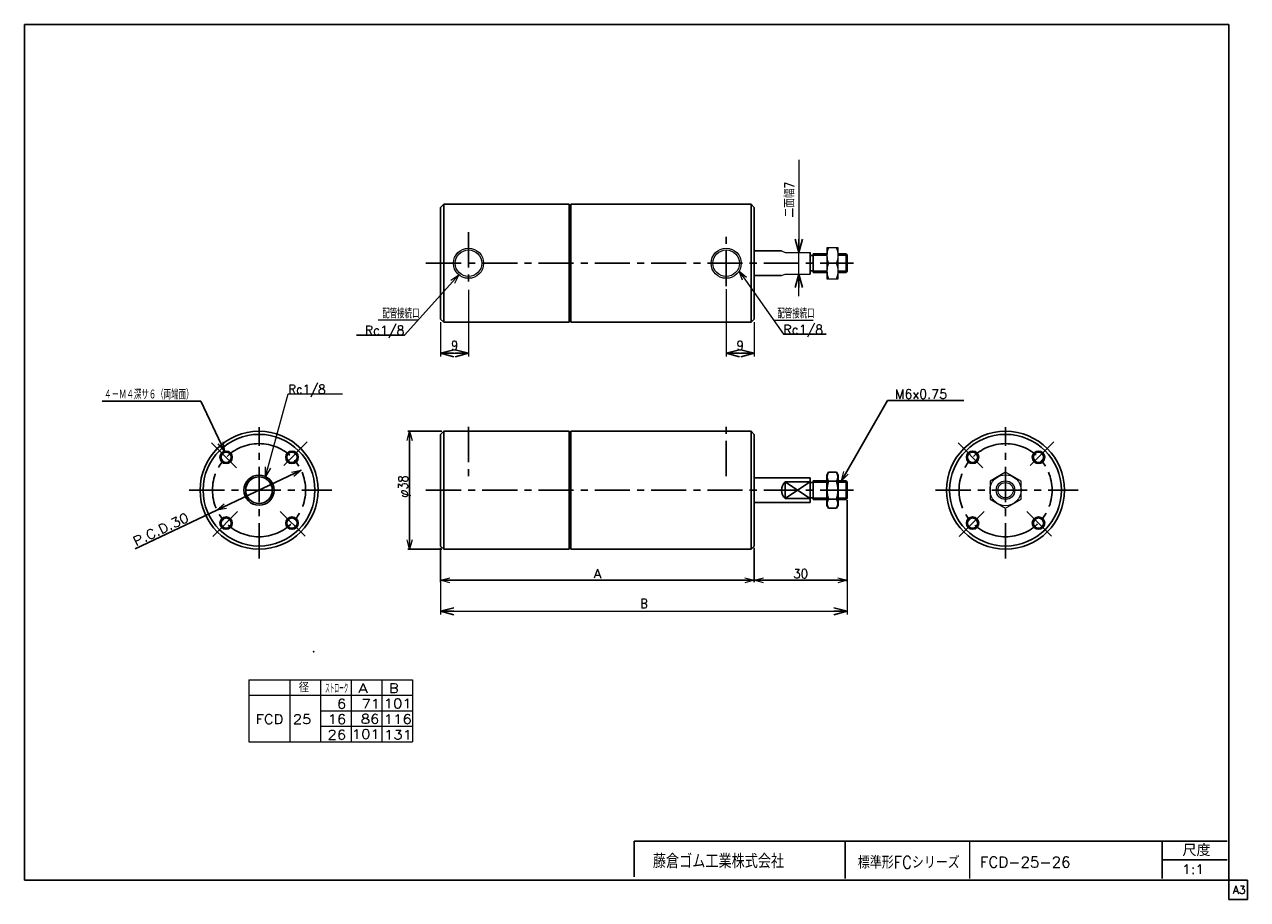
# Model space of a CAD drawing. Header units: millimetres. Extents: x -197 to 197, y -141 to 141.
import ezdxf
from ezdxf.enums import TextEntityAlignment as Align

# ---------------------------------------------------------------- set-up
doc = ezdxf.new("R2010")
doc.units = ezdxf.units.MM
doc.header["$LTSCALE"] = 0.357143
doc.header["$PDSIZE"] = 1
doc.linetypes.add('CENTER', pattern=[50.8, 31.75, -6.35, 6.35, -6.35])
doc.layers.add('Layer0001', color=7, linetype='Continuous')
doc.layers.add('Layer0002', color=7, linetype='Continuous')
doc.styles.add('FdaStyle0', font='txt.shx', dxfattribs={"width": 0.8, "bigfont": 'bigfont'})
doc.dimstyles.new('DaDimRotatedStyle', dxfattribs={"dimtxt": 3, "dimasz": 4.285717, "dimexe": 1, "dimexo": 1.428571, "dimgap": 1, "dimtad": 3, "dimdsep": 46, "dimtxsty": 'FdaStyle0', "dimblk1": 'OPEN30', "dimblk2": 'OPEN30', "dimsah": 1, "dimcen": 0.09, "dimclrd": 4, "dimclre": 4, "dimclrt": 4, "dimadec": 0, "dimazin": 2, "dimtfac": 1, "dimtdec": 4, "dimtmove": 0, "dimatfit": 0, "dimfxl": 1, "dimarcsym": 0})

# ---------------------------------------------------------------- blocks, each defined once
blk = doc.blocks.new('DC_GROUP_Φ25_1')
at = {"color": 4, "linetype": 'Continuous', "lineweight": 18}
for p, q in [((-135, -15.49), (-132.63, -13.48)), ((-135, -15.49), (-132.29, -14.21)), ((-131.95, -14.94), (-135, -15.49))]:
    blk.add_line(p, q, dxfattribs=at)
blk = doc.blocks.new('DC_GROUP_Φ25_2')
at = {"color": 4, "linetype": 'Continuous', "lineweight": 18}
for p, q in [((-110.93, -3.23), (-107.88, -2.68)), ((-107.88, -2.68), (-110.59, -3.96)), ((-107.88, -2.68), (-110.24, -4.69))]:
    blk.add_line(p, q, dxfattribs=at)
blk = doc.blocks.new('DC_GROUP_Φ25_3')
at = {"color": 4, "linetype": 'Continuous', "lineweight": 18}
for p, q in [((38.06, -38.09), (41.06, -37.28)), ((41.06, -38.89), (38.06, -38.09)), ((38.06, -38.09), (41.06, -38.09))]:
    blk.add_line(p, q, dxfattribs=at)
blk = doc.blocks.new('DC_GROUP_Φ25_4')
at = {"color": 4, "linetype": 'Continuous', "lineweight": 18}
for p, q in [((65.06, -37.28), (68.06, -38.09)), ((68.06, -38.09), (65.06, -38.89)), ((68.06, -38.09), (65.06, -38.09))]:
    blk.add_line(p, q, dxfattribs=at)
blk = doc.blocks.new('DC_GROUP_Φ25_5')
at = {"color": 4, "linetype": 'Continuous', "lineweight": 18}
for p, q in [((-62.94, -38.09), (-59.94, -37.28)), ((-59.94, -38.89), (-62.94, -38.09)), ((-62.94, -38.09), (-59.94, -38.09))]:
    blk.add_line(p, q, dxfattribs=at)
blk = doc.blocks.new('DC_GROUP_Φ25_6')
at = {"color": 4, "linetype": 'Continuous', "lineweight": 18}
for p, q in [((35.06, -37.28), (38.06, -38.09)), ((38.06, -38.09), (35.06, -38.89)), ((38.06, -38.09), (35.06, -38.09))]:
    blk.add_line(p, q, dxfattribs=at)
blk = doc.blocks.new('DC_GROUP_Φ25_7')
at = {"color": 4, "linetype": 'Continuous', "lineweight": 18}
for p, q in [((-73.72, 6.91), (-72.92, 9.91)), ((-72.92, 9.91), (-72.11, 6.91)), ((-72.92, 9.91), (-72.92, 6.91))]:
    blk.add_line(p, q, dxfattribs=at)
blk = doc.blocks.new('DC_GROUP_Φ25_8')
at = {"color": 4, "linetype": 'Continuous', "lineweight": 18}
for p, q in [((-72.92, -28.09), (-73.72, -25.09)), ((-72.11, -25.09), (-72.92, -28.09)), ((-72.92, -28.09), (-72.92, -25.09))]:
    blk.add_line(p, q, dxfattribs=at)
blk = doc.blocks.new('DC_GROUP_Φ25_9')
at = {"color": 4, "linetype": 'Continuous', "lineweight": 18}
for p, q in [((-132.59, 3.45), (-134.59, 5.82)), ((-132.59, 3.45), (-133.86, 6.16)), ((-133.13, 6.5), (-132.59, 3.45))]:
    blk.add_line(p, q, dxfattribs=at)
blk = doc.blocks.new('DC_GROUP_Φ25_10')
at = {"color": 4, "linetype": 'Continuous', "lineweight": 18}
for p, q in [((66.17, -6.09), (66.96, -3.08)), ((66.17, -6.09), (67.66, -3.48)), ((68.36, -3.88), (66.17, -6.09))]:
    blk.add_line(p, q, dxfattribs=at)
blk = doc.blocks.new('DC_GROUP_Φ25_11')
at = {"color": 4, "linetype": 'Continuous', "lineweight": 18}
for p, q in [((-59.69, 58.64), (-57.08, 60.34)), ((-57.08, 60.34), (-59.09, 58.11)), ((-57.08, 60.34), (-58.49, 57.57))]:
    blk.add_line(p, q, dxfattribs=at)
blk = doc.blocks.new('DC_GROUP_Φ25_12')
at = {"color": 4, "linetype": 'Continuous', "lineweight": 18}
for p, q in [((34.26, 58.58), (33.19, 61.5)), ((33.19, 61.5), (35.58, 59.51)), ((33.19, 61.5), (34.92, 59.05))]:
    blk.add_line(p, q, dxfattribs=at)
blk = doc.blocks.new('DC_GROUP_Φ25_13')
at = {"color": 4, "linetype": 'Continuous', "lineweight": 25}
for radius in [2, 1.65]:
    blk.add_circle((-132.05, 1.52), radius, dxfattribs=at)
blk = doc.blocks.new('DC_GROUP_Φ25_14')
at = {"color": 4, "linetype": 'Continuous', "lineweight": 25}
for radius in [2, 1.65]:
    blk.add_circle((-132.05, -19.69), radius, dxfattribs=at)
blk = doc.blocks.new('DC_GROUP_Φ25_15')
at = {"color": 4, "linetype": 'Continuous', "lineweight": 25}
for radius in [2, 1.65]:
    blk.add_circle((-110.83, 1.52), radius, dxfattribs=at)
blk = doc.blocks.new('DC_GROUP_Φ25_16')
at = {"color": 4, "linetype": 'Continuous', "lineweight": 25}
for radius in [2, 1.65]:
    blk.add_circle((-110.83, -19.69), radius, dxfattribs=at)
blk = doc.blocks.new('DC_GROUP_Φ25_17')
at = {"color": 4, "linetype": 'Continuous', "lineweight": 25}
for p, q in [((62.03, -3.31), (61.52, -4.19)), ((64.62, -3.31), (62.03, -3.31)), ((64.62, -3.31), (65.12, -4.19)), ((61.52, -4.19), (61.52, -13.99)), ((64.62, -6.2), (62.03, -6.2)), ((65.12, -4.19), (65.12, -13.99)), ((62.03, -14.86), (61.52, -13.99)), ((64.62, -11.97), (62.03, -11.97)), ((64.62, -14.86), (62.03, -14.86)), ((64.62, -14.86), (65.12, -13.99))]:
    blk.add_line(p, q, dxfattribs=at)
for centre, radius, start, end in [((64.13, -4.76), 2.56, 145.6111, 214.3889), ((62.51, -4.76), 2.56, 325.6111, 34.3889), ((71.13, -9.09), 9.55, 162.4111, 197.5889), ((55.51, -9.09), 9.55, 342.4111, 17.5889), ((64.13, -13.42), 2.56, 145.6111, 214.3889), ((62.51, -13.42), 2.56, 325.6111, 34.3889)]:
    blk.add_arc(centre, radius, start, end, dxfattribs=at)
blk = doc.blocks.new('DC_GROUP_Φ25_19')
at = {"color": 4, "linetype": 'Continuous', "lineweight": 18}
for p, q in [((-119.35, -4.69), (-119.33, -1.59)), ((-119.35, -4.69), (-118.55, -1.8)), ((-117.78, -2.01), (-119.35, -4.69))]:
    blk.add_line(p, q, dxfattribs=at)
blk = doc.blocks.new('DC_GROUP_Φ25_18')
at = {"color": 4, "linetype": 'Continuous', "lineweight": 13}
for p, q in [((-119.35, -4.69), (-112.01, 21.92)), ((-112.01, 21.92), (-94.51, 21.92))]:
    blk.add_line(p, q, dxfattribs=at)
at = {"linetype": 'Continuous'}
blk.add_blockref('DC_GROUP_Φ25_19', (0, 0), dxfattribs=at)
at = {"color": 4, "style": 'FdaStyle0', "width": 0.8}
blk.add_text('Rc1/8', height=3, dxfattribs=at).set_placement((-112.01, 21.92), (-100.01, 21.92), align=Align.FIT)
blk = doc.blocks.new('DC_GROUP_Φ25_20')
at = {"color": 4, "linetype": 'Continuous', "lineweight": 25}
for radius in [2, 1.65]:
    blk.add_circle((108.43, 1.52), radius, dxfattribs=at)
blk = doc.blocks.new('DC_GROUP_Φ25_21')
at = {"color": 4, "linetype": 'Continuous', "lineweight": 25}
for radius in [2, 1.65]:
    blk.add_circle((108.43, -19.69), radius, dxfattribs=at)
blk = doc.blocks.new('DC_GROUP_Φ25_22')
at = {"color": 4, "linetype": 'Continuous', "lineweight": 25}
for radius in [2, 1.65]:
    blk.add_circle((129.65, 1.52), radius, dxfattribs=at)
blk = doc.blocks.new('DC_GROUP_Φ25_23')
at = {"color": 4, "linetype": 'Continuous', "lineweight": 25}
for radius in [2, 1.65]:
    blk.add_circle((129.65, -19.69), radius, dxfattribs=at)
blk = doc.blocks.new('DC_GROUP_Φ25_24')
at = {"color": 4, "linetype": 'Continuous', "lineweight": 13}
for p, q in [((119.04, -3.31), (114.04, -6.2)), ((124.04, -6.2), (119.04, -3.31)), ((114.04, -6.2), (114.04, -11.97)), ((124.04, -11.97), (124.04, -6.2)), ((114.04, -11.97), (119.04, -14.86)), ((119.04, -14.86), (124.04, -11.97))]:
    blk.add_line(p, q, dxfattribs=at)
for radius in [5, 3, 2.46]:
    blk.add_circle((119.04, -9.09), radius, dxfattribs=at)
blk = doc.blocks.new('DC_GROUP_Φ25_25')
at = {"color": 4, "linetype": 'Continuous', "lineweight": 13}
for p, q in [((65.12, 69.05), (61.52, 69.05)), ((61.52, 69.05), (61.52, 59.05)), ((65.12, 59.05), (65.12, 69.05)), ((62.01, 64.05), (64.63, 64.05)), ((61.52, 59.05), (65.12, 59.05))]:
    blk.add_line(p, q, dxfattribs=at)
for centre, start, end in [((68, 66.55), 157.3406, 202.6594), ((58.64, 66.55), 337.3406, 22.6594), ((68, 61.55), 157.3406, 202.6594), ((58.64, 61.55), 337.3406, 22.6594)]:
    blk.add_arc(centre, 6.49, start, end, dxfattribs=at)
blk = doc.blocks.new('_OPEN30')
at = {"color": 0, "linetype": 'ByBlock', "lineweight": -2}
for p, q in [((-1, 0.267949), (0, 0)), ((0, 0), (-1, -0.267949)), ((0, 0), (-1, 0))]:
    blk.add_line(p, q, dxfattribs=at)
blk = doc.blocks.new('*D26')
at = {"color": 4, "linetype": 'Continuous', "lineweight": 13}
for p, q in [((68.06, -12.68), (68.06, -49.09)), ((-62.94, -28.09), (-62.94, -49.09)), ((-62.94, -48.09), (68.06, -48.09))]:
    blk.add_line(p, q, dxfattribs=at)
at = {"color": 4, "xscale": 4.285718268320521, "yscale": 4.285698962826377}
for p, rotation in [((-62.94, -48.09), 180), ((68.06, -48.09), 360)]:
    blk.add_blockref('_OPEN30', p, dxfattribs=dict(at, rotation=rotation))
at = {"color": 4, "insert": (2.56, -47.09), "char_height": 3, "width": 6.5625, "attachment_point": 8, "style": 'FdaStyle0'}
blk.add_mtext('\\T1.00;B', dxfattribs=at)
blk = doc.blocks.new('*D27')
at = {"color": 4, "linetype": 'Continuous', "lineweight": 13}
for p, q in [((-53.94, 55.48), (-53.94, 34.05)), ((-62.94, 45.05), (-62.94, 34.05)), ((-62.94, 35.05), (-53.94, 35.05))]:
    blk.add_line(p, q, dxfattribs=at)
at = {"color": 4, "xscale": 4.285718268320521, "yscale": 4.285698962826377}
for p, rotation in [((-62.94, 35.05), 180), ((-53.94, 35.05), 360)]:
    blk.add_blockref('_OPEN30', p, dxfattribs=dict(at, rotation=rotation))
at = {"color": 4, "insert": (-58.44, 36.05), "char_height": 3, "width": 6.5625, "attachment_point": 8, "style": 'FdaStyle0'}
blk.add_mtext('\\T1.00;9', dxfattribs=at)
blk = doc.blocks.new('*D28')
at = {"color": 4, "linetype": 'Continuous', "lineweight": 13}
for p, q in [((29.06, 55.7), (29.06, 34.05)), ((38.06, 45.05), (38.06, 34.05)), ((29.06, 35.05), (38.06, 35.05))]:
    blk.add_line(p, q, dxfattribs=at)
at = {"color": 4, "xscale": 4.285718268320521, "yscale": 4.285698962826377}
for p, rotation in [((29.06, 35.05), 180), ((38.06, 35.05), 360)]:
    blk.add_blockref('_OPEN30', p, dxfattribs=dict(at, rotation=rotation))
at = {"color": 4, "insert": (33.56, 36.05), "char_height": 3, "width": 6.5625, "attachment_point": 8, "style": 'FdaStyle0'}
blk.add_mtext('\\T1.00;9', dxfattribs=at)
blk = doc.blocks.new('DA_IMAGEDIMGROUP_1')
at = {"color": 4, "linetype": 'Continuous', "lineweight": 13}
for p, q in [((52.45, 97.38), (52.45, 67.55)), ((52.45, 60.55), (52.45, 67.55)), ((52.45, 53.41), (52.45, 60.55))]:
    blk.add_line(p, q, dxfattribs=at)
at = {"color": 4, "xscale": 4.285718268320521, "yscale": 4.285698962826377}
for p, rotation in [((52.45, 67.55), 270), ((52.45, 60.55), 90)]:
    blk.add_blockref('_OPEN30', p, dxfattribs=dict(at, rotation=rotation))
at = {"color": 4, "insert": (51.02, 78.81), "char_height": 3, "width": 18.75, "attachment_point": 7, "rotation": 90, "style": 'FdaStyle0'}
blk.add_mtext('\\T1.00;二面幅7', dxfattribs=at)

msp = doc.modelspace()

# ---------------------------------------------------------------- linework, layer by layer
at = {"color": 4, "linetype": 'Continuous', "lineweight": 25}
for p, q in [((-61.945, 83.05), (-62.945, 82.05)), ((-21.545, 83.05), (-61.945, 83.05)), ((-61.945, 83.05), (-61.945, 64.05)), ((-21.545, 83.05), (-21.545, 64.05)), ((-20.945, 83.05), (37.055, 83.05)), ((-20.945, 64.05), (-20.945, 83.05)), ((37.055, 83.05), (38.055, 82.05)), ((37.055, 83.05), (37.055, 64.05)), ((-62.945, 64.05), (-62.945, 82.05)), ((38.055, 68.05), (38.055, 82.05)), ((38.055, 68.05), (38.055, 46.05)), ((38.055, 68.05), (46.891, 68.05)), ((56.055, 67.55), (56.055, 64.05)), ((61.521, 67.05), (57.055, 67.05)), ((57.055, 67.05), (57.055, 61.05)), ((67.65, 67.05), (65.121, 67.05)), ((68.055, 66.645), (67.65, 67.05)), ((67.65, 67.05), (67.65, 61.05)), ((-62.945, 64.05), (-62.945, 46.05)), ((-61.945, 45.05), (-61.945, 64.05)), ((-21.545, 45.05), (-21.545, 64.05)), ((-20.945, 64.05), (-20.945, 45.05)), ((37.055, 45.05), (37.055, 64.05)), ((56.055, 66.55), (57.055, 66.55)), ((56.055, 60.55), (56.055, 64.05)), ((57.055, 66.645), (61.521, 66.645)), ((65.121, 66.645), (68.055, 66.645)), ((68.055, 66.645), (68.055, 64.05)), ((68.055, 61.455), (68.055, 64.05)), ((38.055, 60.05), (46.891, 60.05)), ((56.055, 61.55), (57.055, 61.55)), ((57.055, 61.455), (61.521, 61.455)), ((61.521, 61.05), (57.055, 61.05)), ((65.121, 61.455), (68.055, 61.455)), ((67.65, 61.05), (65.121, 61.05)), ((68.055, 61.455), (67.65, 61.05)), ((-62.945, 46.05), (-61.945, 45.05)), ((-21.545, 45.05), (-61.945, 45.05)), ((-20.945, 45.05), (37.055, 45.05)), ((38.055, 46.05), (37.055, 45.05)), ((-89.986, 40.911), (-74.574, 40.911)), ((47.466, 41.177), (61.304, 41.177)), ((66.166, -6.086), (81.007, 19.783)), ((81.007, 19.783), (105.607, 19.783)), ((-140.147, 19.597), (-171.947, 19.597)), ((-132.585, 3.446), (-140.147, 19.597)), ((-62.545, 9.914), (-73.516, 9.914)), ((-72.916, 9.914), (-72.916, -28.086)), ((-61.945, 9.914), (-62.945, 8.914)), ((-62.945, -9.086), (-62.945, 8.914)), ((-21.545, 9.914), (-61.945, 9.914)), ((-61.945, 9.914), (-61.945, -9.086)), ((-21.545, 9.914), (-21.545, -9.086)), ((-20.945, 9.914), (37.055, 9.914)), ((-20.945, -9.086), (-20.945, 9.914)), ((37.055, 9.914), (38.055, 8.914)), ((37.055, 9.914), (37.055, -9.086)), ((38.055, -5.086), (38.055, 8.914)), ((-135.003, -15.491), (-107.875, -2.681)), ((38.055, -5.086), (38.055, -27.086)), ((38.055, -5.086), (56.055, -5.086)), ((48.055, -9.086), (48.055, -6.441)), ((48.055, -6.441), (56.055, -6.441)), ((48.055, -6.441), (52.055, -9.086)), ((52.055, -9.086), (56.055, -6.441)), ((56.055, -5.086), (56.055, -9.086)), ((56.055, -6.586), (57.055, -6.586)), ((61.521, -6.086), (57.055, -6.086)), ((57.055, -6.086), (57.055, -12.086)), ((57.055, -6.491), (61.521, -6.491)), ((67.65, -6.086), (65.121, -6.086)), ((65.121, -6.491), (68.055, -6.491)), ((68.055, -6.491), (67.65, -6.086)), ((67.65, -6.086), (67.65, -12.086)), ((68.055, -6.491), (68.055, -9.086)), ((-62.945, -9.086), (-62.945, -27.086)), ((-61.945, -28.086), (-61.945, -9.086)), ((-21.545, -28.086), (-21.545, -9.086)), ((-20.945, -9.086), (-20.945, -28.086)), ((37.055, -28.086), (37.055, -9.086)), ((48.055, -9.086), (48.055, -11.731)), ((48.055, -11.731), (52.055, -9.086)), ((48.055, -11.731), (56.055, -11.731)), ((52.055, -9.086), (56.055, -11.731)), ((56.055, -13.086), (56.055, -9.086)), ((56.055, -11.586), (57.055, -11.586)), ((57.055, -11.681), (61.521, -11.681)), ((65.121, -11.681), (68.055, -11.681)), ((68.055, -11.681), (67.65, -12.086)), ((68.055, -11.681), (68.055, -9.086)), ((-135.003, -15.491), (-161.378, -27.946)), ((38.055, -13.086), (56.055, -13.086)), ((61.521, -12.086), (57.055, -12.086)), ((67.65, -12.086), (65.121, -12.086)), ((68.055, -12.281), (68.055, -38.686)), ((-62.945, -27.086), (-61.945, -28.086)), ((38.055, -27.086), (37.055, -28.086)), ((-62.545, -28.086), (-73.516, -28.086)), ((-62.945, -27.686), (-62.945, -38.686)), ((-21.545, -28.086), (-61.945, -28.086)), ((-20.945, -28.086), (37.055, -28.086)), ((38.055, -27.686), (38.055, -38.686)), ((-62.945, -38.086), (38.055, -38.086)), ((38.055, -38.086), (68.055, -38.086))]:
    msp.add_line(p, q, dxfattribs=at)
at = {"color": 4, "linetype": 'CENTER', "lineweight": 25}
for p, q in [((-53.945, 74.042), (-53.945, 56.476)), ((29.055, 56.704), (29.055, 73.357)), ((-67.709, 64.05), (70.022, 64.05)), ((-121.434, -31.086), (-121.434, 11.201)), ((-53.945, 11.309), (-53.945, -6.2)), ((29.055, -4.568), (29.055, 11.714)), ((119.04, -31.086), (119.04, 11.201)), ((-128.694, -1.831), (-136.995, 6.47)), ((-113.486, -1.138), (-105.878, 6.47)), ((111.781, -1.831), (103.479, 6.47)), ((126.989, -1.138), (134.597, 6.47)), ((-143.947, -9.086), (-98.012, -9.086)), ((-67.709, -9.086), (70.022, -9.086)), ((96.528, -9.086), (142.462, -9.086)), ((-128.346, -15.993), (-136.995, -24.642)), ((-114.616, -15.904), (-105.878, -24.642)), ((112.129, -15.993), (103.479, -24.642)), ((125.858, -15.904), (134.597, -24.642))]:
    msp.add_line(p, q, dxfattribs=at)
at = {"color": 4, "linetype": 'Continuous', "lineweight": 13}
for p, q in [((46.891, 68.05), (48.055, 67.55)), ((48.055, 67.55), (56.055, 67.55)), ((61.521, 67.05), (61.521, 61.05)), ((-57.082, 60.335), (-74.574, 40.911)), ((33.194, 61.501), (47.466, 41.177)), ((46.891, 60.05), (48.055, 60.55)), ((48.055, 60.55), (56.055, 60.55)), ((-70.265, 45.695), (-83.065, 45.695)), ((44.293, 45.695), (57.093, 45.695)), ((-124.755, -70.174), (-71.95, -70.174)), ((-124.755, -70.174), (-124.755, -90.174)), ((-111.546, -70.174), (-111.546, -90.174)), ((-101.647, -70.174), (-101.647, -90.174)), ((-91.748, -70.174), (-91.748, -90.174)), ((-81.849, -70.174), (-81.849, -90.174)), ((-71.95, -70.174), (-71.95, -90.174)), ((-124.755, -75.174), (-71.95, -75.174)), ((-101.647, -80.174), (-71.95, -80.174)), ((-101.623, -85.174), (-71.95, -85.174)), ((-124.755, -90.174), (-71.95, -90.174))]:
    msp.add_line(p, q, dxfattribs=at)
for centre, radius in [((-53.945, 64.05), 4.862), ((-53.945, 64.05), 4.279), ((29.055, 64.05), 4.861), ((29.055, 64.05), 4.28)]:
    msp.add_circle(centre, radius, dxfattribs=at)
at = {"color": 4, "linetype": 'Continuous', "lineweight": 25}
for centre, radius, start, end in [((-121.439, -9.086), 19, 90, 270), ((-121.439, -9.086), 18, 90, 270), ((-121.434, -9.086), 19, 270, 90), ((-121.434, -9.086), 18, 270, 90), ((119.036, -9.086), 19, 90, 270), ((119.036, -9.086), 18, 90, 270), ((119.04, -9.086), 19, 270, 90), ((119.04, -9.086), 18, 270, 90), ((-121.439, -9.086), 4.864, 90, 270), ((-121.439, -9.086), 4.283, 90, 270), ((-121.434, -9.086), 4.864, 270, 90), ((-121.434, -9.086), 4.283, 270, 90), ((50.478, -9.086), 3.587, 132.49085, 227.50915)]:
    msp.add_arc(centre, radius, start, end, dxfattribs=at)
at = {"color": 4, "linetype": 'CENTER', "lineweight": 25}
for centre, start, end in [((-121.439, -9.086), 90, 270), ((-121.434, -9.086), 270, 90), ((119.036, -9.086), 90, 270), ((119.04, -9.086), 270, 90)]:
    msp.add_arc(centre, 15, start, end, dxfattribs=at)
at = {"color": 4, "linetype": 'Continuous'}
msp.add_point((-103.885, -61.084), dxfattribs=at)
at = {"layer": 'Layer0001', "color": 4, "linetype": 'Continuous'}
msp.add_point((-103.885, -61.084), dxfattribs=at)
at = {"layer": 'Layer0002', "color": 5, "linetype": 'Continuous', "lineweight": 25}
for p, q in [((-197, -134.75), (-197, 141)), ((191, 141), (-197, 141)), ((191, -141), (191, 141)), ((197, -134.75), (-197, -134.75)), ((197, -141), (197, -134.75)), ((191, -141), (197, -141))]:
    msp.add_line(p, q, dxfattribs=at)
at = {"layer": 'Layer0002', "color": 4, "linetype": 'Continuous', "lineweight": 25}
for p, q in [((-0.588, -122.239), (190.412, -122.239)), ((-0.588, -133.703), (-0.588, -122.239)), ((67.412, -122.239), (67.412, -134.239)), ((169.547, -134.239), (169.547, -122.239)), ((169.547, -128.239), (190.412, -128.239))]:
    msp.add_line(p, q, dxfattribs=at)
at = {"layer": 'Layer0002', "color": 4, "linetype": 'Continuous', "lineweight": 13}
msp.add_line((107.412, -122.239), (107.412, -134.239), dxfattribs=at)

# ---------------------------------------------------------------- block references
at = {"linetype": 'Continuous'}
for name in ['DA_IMAGEDIMGROUP_1', 'DC_GROUP_Φ25_25', 'DC_GROUP_Φ25_11', 'DC_GROUP_Φ25_12', 'DC_GROUP_Φ25_18', 'DC_GROUP_Φ25_7', 'DC_GROUP_Φ25_9', 'DC_GROUP_Φ25_13', 'DC_GROUP_Φ25_15', 'DC_GROUP_Φ25_20', 'DC_GROUP_Φ25_22', 'DC_GROUP_Φ25_2', 'DC_GROUP_Φ25_17', 'DC_GROUP_Φ25_10', 'DC_GROUP_Φ25_24', 'DC_GROUP_Φ25_1', 'DC_GROUP_Φ25_14', 'DC_GROUP_Φ25_16', 'DC_GROUP_Φ25_21', 'DC_GROUP_Φ25_23', 'DC_GROUP_Φ25_8', 'DC_GROUP_Φ25_5', 'DC_GROUP_Φ25_6', 'DC_GROUP_Φ25_3', 'DC_GROUP_Φ25_4']:
    msp.add_blockref(name, (0, 0), dxfattribs=at)

# ---------------------------------------------------------------- texts
at = {"color": 4, "style": 'FdaStyle0'}
for s, height, width, p, p2 in [('配管接続口', 3, 0.666667, (-81.746, 46.295), (-69.746, 46.295)), ('配管接続口', 3, 0.666667, (45.531, 46.295), (57.531, 46.295)), ('Rc1/8', 3, 0.853333, (-87.374, 40.911), (-74.574, 40.911)), ('Rc1/8', 3, 0.853333, (47.466, 41.177), (60.266, 41.177)), ('４－Ｍ４深サ６（両端面）', 3, 0.666667, (-171.347, 20.197), (-142.547, 20.197)), ('M6x0.75', 3, 0.8, (83.407, 20.383), (100.207, 20.383)), ('A', 3, 0.8, (-13.645, -37.486), (-11.245, -37.486)), ('30', 3, 0.8, (50.655, -37.486), (55.455, -37.486)), ('   径', 3, 0.952381, (-117.332, -74.257), (-105.332, -74.257)), ('ストローク', 3, 0.416667, (-100.147, -74.508), (-92.647, -74.508)), ('標準形FCシリーズ', 4, 0.788462, (71.472, -131.026), (104.272, -131.026)), ('FCD-25-26', 3.5, 0.926984, (110.782, -130.689), (139.982, -130.689)), ('1:1', 3, 0.8, (175.847, -132.739), (183.047, -132.739))]:
    msp.add_text(s, height=height, dxfattribs=dict(at, width=width)).set_placement(p, p2, align=Align.FIT)
for s, rotation, width, p, p2 in [('φ38', 90, 0.75, (-73.516, -11.486), (-73.516, -4.286)), ('P.C.D.30', 25.278, 0.8, (-161.092, -27.147), (-143.73, -18.949))]:
    msp.add_text(s, height=3, rotation=rotation, dxfattribs=dict(at, width=width)).set_placement(p, p2, align=Align.FIT)
for s, p, p2 in [('A', (-89.421, -74.384), (-86.421, -74.384)), ('B', (-79.522, -74.384), (-76.522, -74.384)), ('6', (-96.326, -79.384), (-93.326, -79.384)), ('71', (-88.421, -79.384), (-82.421, -79.384)), ('101', (-81.238, -79.321), (-72.238, -79.321)), ('FCD 25', (-122.573, -84.384), (-104.573, -84.384)), ('16', (-99.346, -84.384), (-93.346, -84.384)), ('86', (-88.664, -84.312), (-82.664, -84.312)), ('116', (-81.238, -84.33), (-72.238, -84.33)), ('26', (-99.373, -89.384), (-93.373, -89.384)), ('101', (-91.53, -89.187), (-82.53, -89.187)), ('131', (-81.146, -89.384), (-72.146, -89.384))]:
    msp.add_text(s, height=3, dxfattribs=at).set_placement(p, p2, align=Align.FIT)
at = {"layer": 'Layer0002', "color": 4, "style": 'FdaStyle0'}
for s, height, width, p, p2 in [('藤倉ゴム工業株式会社', 4.5, 0.783333, (5.424, -130.896), (47.724, -130.896)), ('尺度', 3.8, 0.995614, (176.027, -127.019), (185.107, -127.019))]:
    msp.add_text(s, height=height, dxfattribs=dict(at, width=width)).set_placement(p, p2, align=Align.FIT)
at = {"layer": 'Layer0002', "color": 7, "style": 'FdaStyle0', "width": 0.8}
msp.add_text('A3', height=2.5, dxfattribs=at).set_placement((192.307, -139.125), (196.307, -139.125), align=Align.FIT)

# ---------------------------------------------------------------- dimensions: what is measured, and where the dimension line sits
at = {"linetype": 'Continuous', "lineweight": 13}
for base, p1, p2, picture, middle in [((-53.945, 35.05), (-62.945, 46.478), (-53.945, 56.904), '*D27', (-58.445, 35.05)), ((38.055, 35.05), (29.055, 57.132), (38.055, 46.478), '*D28', (33.555, 35.05))]:
    dim = msp.add_linear_dim(base=base, p1=p1, p2=p2, dimstyle='DaDimRotatedStyle', override={"dimtxt": 3, "dimasz": 4.285717, "dimexe": 1, "dimexo": 1.428571, "dimgap": 1, "dimtad": 3, "dimtih": 0, "dimtoh": 0, "dimdec": 2, "dimzin": 8, "dimtxsty": 'FdaStyle0', "dimblk1": 'OPEN30', "dimblk2": 'OPEN30', "dimsah": 1, "dimclrd": 4, "dimclre": 4, "dimclrt": 4, "dimazin": 2, "dimtofl": 1, "dimatfit": 0, "dimtolj": 0, "dimtzin": 8}, dxfattribs=at)
    dim.commit()
    dim.dimension.update_dxf_attribs({"geometry": picture, "text_midpoint": middle})
dim = msp.add_linear_dim(base=(68.055, -48.086), p1=(-62.945, -26.657), p2=(68.055, -11.252), text='B', dimstyle='DaDimRotatedStyle', override={"dimtxt": 3, "dimasz": 4.285717, "dimexe": 1, "dimexo": 1.428571, "dimgap": 1, "dimtad": 3, "dimtih": 0, "dimtoh": 0, "dimdec": 2, "dimzin": 8, "dimtxsty": 'FdaStyle0', "dimblk1": 'OPEN30', "dimblk2": 'OPEN30', "dimsah": 1, "dimclrd": 4, "dimclre": 4, "dimclrt": 4, "dimazin": 2, "dimtofl": 1, "dimatfit": 0, "dimtolj": 0, "dimtzin": 8}, dxfattribs=at)
dim.commit()
dim.dimension.update_dxf_attribs({"geometry": '*D26', "text_midpoint": (2.555, -48.086)})

doc.saveas('drawing.dxf')
